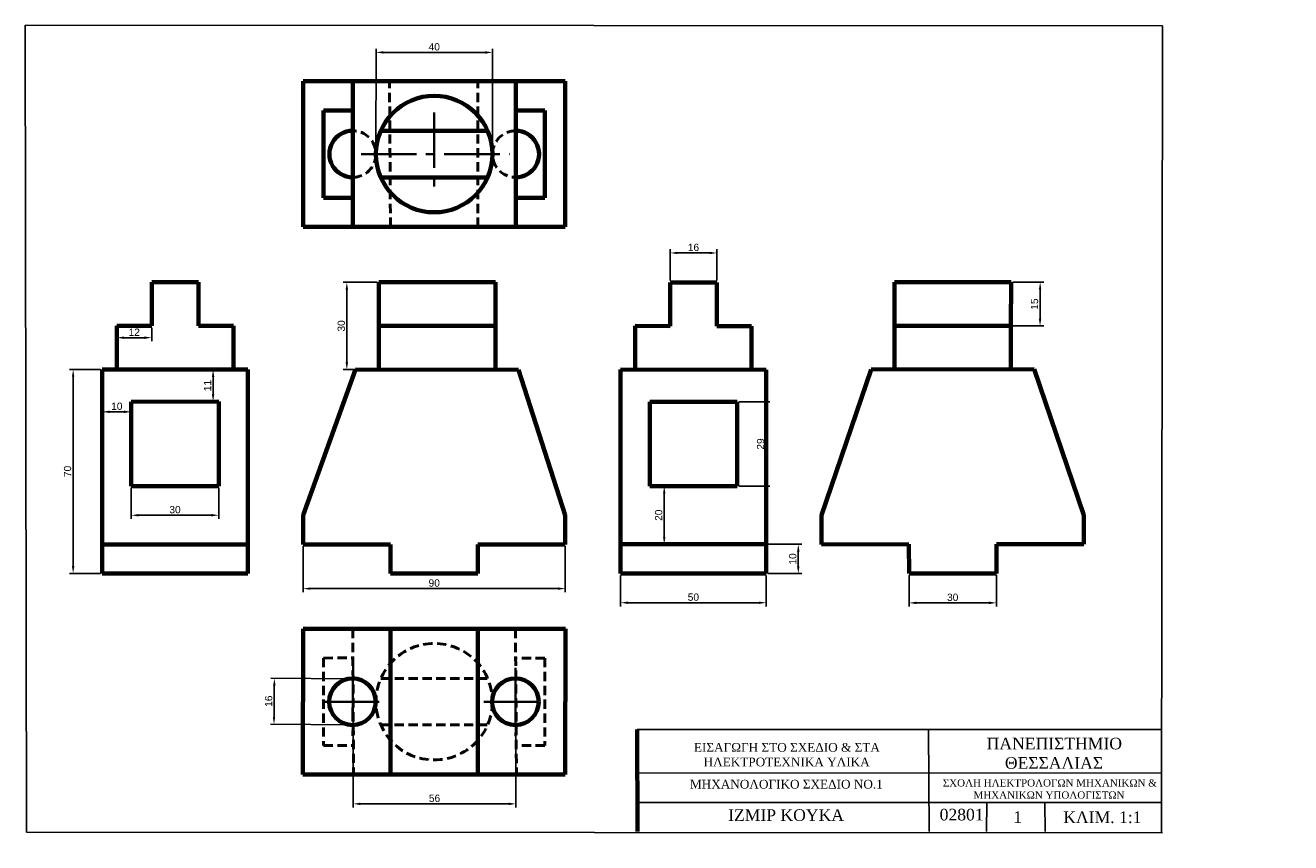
# Model space of a CAD drawing. Header units: millimetres. Extents: x 20 to 454, y 7 to 287.
import ezdxf

# ---------------------------------------------------------------- set-up
doc = ezdxf.new("R2010")
doc.units = ezdxf.units.MM
doc.linetypes.add('CENTER2', pattern=[28.575, 19.05, -3.175, 3.175, -3.175])
doc.linetypes.add('HIDDEN2', pattern=[4.7625, 3.175, -1.5875])
for name, color, linetype, lineweight in [('keimeno diastasiologhshs', 2, 'Continuous', 35), ('lepth axonikh', 3, 'CENTER2', 35), ('lepth diakekomenh', 1, 'HIDDEN2', 50), ('paxia sunexhs', 7, 'Continuous', 70)]:
    doc.layers.add(name, color=color, linetype=linetype, lineweight=lineweight)
doc.styles.get("Standard").update_dxf_attribs({"font": 'arial.ttf'})
doc.dimstyles.new('ISO-25', dxfattribs={"dimtxt": 2.5, "dimasz": 2.5, "dimexe": 1.25, "dimexo": 0.625, "dimtad": 1, "dimtxsty": 'Standard', "dimcen": 2.5, "dimadec": 0, "dimazin": 0, "dimtfac": 1, "dimtmove": 0, "dimatfit": 3, "dimfxl": 1, "dimarcsym": 0})

# ---------------------------------------------------------------- blocks, each defined once
blk = doc.blocks.new('*D1')
at = {"layer": 'Defpoints', "color": 0, "linetype": 'Continuous', "lineweight": 35, "transparency": 16777216}
for p in [(323.01, 99.06), (353.01, 99.05), (353.01, 88.93)]:
    blk.add_point(p, dxfattribs=at)
at = {"layer": 'keimeno diastasiologhshs', "color": 0, "linetype": 'Continuous', "lineweight": -2, "transparency": 16777216}
for p, q in [((323.01, 98.43), (323.01, 87.68)), ((353.01, 98.43), (353.01, 87.68)), ((325.51, 88.93), (350.51, 88.93))]:
    blk.add_line(p, q, dxfattribs=at)
at = {"layer": 'keimeno diastasiologhshs', "color": 0, "linetype": 'Continuous', "lineweight": 35, "transparency": 16777216}
for points in [[(325.51, 89.35), (325.51, 88.51), (323.01, 88.93)], [(350.51, 89.35), (350.51, 88.51), (353.01, 88.93)]]:
    blk.add_solid(points, dxfattribs=at)
at = {"layer": 'keimeno diastasiologhshs', "color": 0, "linetype": 'Continuous', "lineweight": 35, "transparency": 16777216, "insert": (338.01, 90.83), "char_height": 2.5, "attachment_point": 5}
blk.add_mtext('30', dxfattribs=at)
blk = doc.blocks.new('*D2')
at = {"layer": 'Defpoints', "color": 0, "linetype": 'Continuous', "lineweight": 35, "transparency": 16777216}
for p in [(115, 109), (204.99, 109.01), (204.99, 93.83)]:
    blk.add_point(p, dxfattribs=at)
at = {"layer": 'keimeno diastasiologhshs', "color": 0, "linetype": 'Continuous', "lineweight": -2, "transparency": 16777216}
for p, q in [((115, 108.38), (115, 92.57)), ((204.99, 108.39), (204.99, 92.58)), ((117.5, 93.82), (202.49, 93.83))]:
    blk.add_line(p, q, dxfattribs=at)
at = {"layer": 'keimeno diastasiologhshs', "color": 0, "linetype": 'Continuous', "lineweight": 35, "transparency": 16777216}
for points in [[(117.5, 94.24), (117.5, 93.4), (115, 93.82)], [(202.49, 94.25), (202.49, 93.41), (204.99, 93.83)]]:
    blk.add_solid(points, dxfattribs=at)
at = {"layer": 'keimeno diastasiologhshs', "color": 0, "linetype": 'Continuous', "lineweight": 35, "transparency": 16777216, "insert": (160, 95.73), "char_height": 2.5, "attachment_point": 5, "rotation": 0.0065}
blk.add_mtext('90', dxfattribs=at)
blk = doc.blocks.new('*D3')
at = {"layer": 'Defpoints', "color": 0, "linetype": 'Continuous', "lineweight": 35, "transparency": 16777216}
for p in [(224, 99), (273.96, 98.98), (273.96, 88.97)]:
    blk.add_point(p, dxfattribs=at)
at = {"layer": 'keimeno diastasiologhshs', "color": 0, "linetype": 'Continuous', "lineweight": -2, "transparency": 16777216}
for p, q in [((224, 98.38), (224, 87.73)), ((273.96, 98.36), (273.96, 87.72)), ((226.5, 88.98), (271.46, 88.97))]:
    blk.add_line(p, q, dxfattribs=at)
at = {"layer": 'keimeno diastasiologhshs', "color": 0, "linetype": 'Continuous', "lineweight": 35, "transparency": 16777216}
for points in [[(226.5, 89.4), (226.5, 88.57), (224, 88.98)], [(271.46, 89.38), (271.46, 88.55), (273.96, 88.97)]]:
    blk.add_solid(points, dxfattribs=at)
at = {"layer": 'keimeno diastasiologhshs', "color": 0, "linetype": 'Continuous', "lineweight": 35, "transparency": 16777216, "insert": (248.98, 90.88), "char_height": 2.5, "attachment_point": 5, "rotation": 359.9799}
blk.add_mtext('50', dxfattribs=at)
blk = doc.blocks.new('*D4')
at = {"layer": 'Defpoints', "color": 0, "linetype": 'Continuous', "lineweight": 35, "transparency": 16777216}
for p in [(36.03, 169.05), (46.05, 169.05), (46.04, 99.05)]:
    blk.add_point(p, dxfattribs=at)
at = {"layer": 'keimeno diastasiologhshs', "color": 0, "linetype": 'Continuous', "lineweight": -2, "transparency": 16777216}
for p, q in [((45.42, 169.05), (34.78, 169.05)), ((36.02, 101.55), (36.03, 166.55)), ((45.41, 99.05), (34.77, 99.05))]:
    blk.add_line(p, q, dxfattribs=at)
at = {"layer": 'keimeno diastasiologhshs', "color": 0, "linetype": 'Continuous', "lineweight": 35, "transparency": 16777216}
for points in [[(35.61, 166.55), (36.44, 166.55), (36.03, 169.05)], [(35.6, 101.55), (36.44, 101.55), (36.02, 99.05)]]:
    blk.add_solid(points, dxfattribs=at)
at = {"layer": 'keimeno diastasiologhshs', "color": 0, "linetype": 'Continuous', "lineweight": 35, "transparency": 16777216, "insert": (34.12, 134.05), "char_height": 2.5, "attachment_point": 5, "rotation": 89.9948}
blk.add_mtext('70', dxfattribs=at)
blk = doc.blocks.new('*D5')
at = {"layer": 'Defpoints', "color": 0, "linetype": 'Continuous', "lineweight": 35, "transparency": 16777216}
for p in [(56, 129), (86, 129.01), (86, 119.02)]:
    blk.add_point(p, dxfattribs=at)
at = {"layer": 'keimeno diastasiologhshs', "color": 0, "linetype": 'Continuous', "lineweight": -2, "transparency": 16777216}
for p, q in [((56, 128.38), (56, 117.76)), ((86, 128.39), (86, 117.77)), ((58.5, 119.01), (83.5, 119.02))]:
    blk.add_line(p, q, dxfattribs=at)
at = {"layer": 'keimeno diastasiologhshs', "color": 0, "linetype": 'Continuous', "lineweight": 35, "transparency": 16777216}
for points in [[(58.5, 119.42), (58.5, 118.59), (56, 119.01)], [(83.5, 119.44), (83.5, 118.6), (86, 119.02)]]:
    blk.add_solid(points, dxfattribs=at)
at = {"layer": 'keimeno diastasiologhshs', "color": 0, "linetype": 'Continuous', "lineweight": 35, "transparency": 16777216, "insert": (71, 120.92), "char_height": 2.5, "attachment_point": 5, "rotation": 0.0259}
blk.add_mtext('30', dxfattribs=at)
blk = doc.blocks.new('*D6')
at = {"layer": 'Defpoints', "color": 0, "linetype": 'Continuous', "lineweight": 35, "transparency": 16777216}
for p in [(264.02, 157.97), (264.04, 128.97), (273.96, 128.97)]:
    blk.add_point(p, dxfattribs=at)
at = {"layer": 'keimeno diastasiologhshs', "color": 0, "linetype": 'Continuous', "lineweight": -2, "transparency": 16777216}
for p, q in [((264.65, 157.97), (275.21, 157.97)), ((273.96, 155.47), (273.96, 131.47)), ((264.66, 128.97), (275.21, 128.97))]:
    blk.add_line(p, q, dxfattribs=at)
at = {"layer": 'keimeno diastasiologhshs', "color": 0, "linetype": 'Continuous', "lineweight": 35, "transparency": 16777216}
for points in [[(273.55, 155.47), (274.38, 155.47), (273.96, 157.97)], [(273.55, 131.47), (274.38, 131.47), (273.96, 128.97)]]:
    blk.add_solid(points, dxfattribs=at)
at = {"layer": 'keimeno diastasiologhshs', "color": 0, "linetype": 'Continuous', "lineweight": 35, "transparency": 16777216, "insert": (272.06, 143.47), "char_height": 2.5, "attachment_point": 5, "rotation": 90}
blk.add_mtext('29', dxfattribs=at)
blk = doc.blocks.new('*D7')
at = {"layer": 'Defpoints', "color": 0, "linetype": 'Continuous', "lineweight": 35, "transparency": 16777216}
for p in [(234.04, 129), (234.04, 109.03), (238.97, 109.03)]:
    blk.add_point(p, dxfattribs=at)
at = {"layer": 'keimeno diastasiologhshs', "color": 0, "linetype": 'Continuous', "lineweight": -2, "transparency": 16777216}
for p, q in [((234.66, 129), (240.22, 129)), ((238.97, 126.5), (238.97, 111.53)), ((234.66, 109.03), (240.22, 109.03))]:
    blk.add_line(p, q, dxfattribs=at)
at = {"layer": 'keimeno diastasiologhshs', "color": 0, "linetype": 'Continuous', "lineweight": 35, "transparency": 16777216}
for points in [[(238.56, 126.5), (239.39, 126.5), (238.97, 129)], [(238.56, 111.53), (239.39, 111.53), (238.97, 109.03)]]:
    blk.add_solid(points, dxfattribs=at)
at = {"layer": 'keimeno diastasiologhshs', "color": 0, "linetype": 'Continuous', "lineweight": 35, "transparency": 16777216, "insert": (237.07, 119.02), "char_height": 2.5, "attachment_point": 5, "rotation": 90}
blk.add_mtext('20', dxfattribs=at)
blk = doc.blocks.new('*D8')
at = {"layer": 'Defpoints', "color": 0, "linetype": 'Continuous', "lineweight": 35, "transparency": 16777216}
for p in [(46.05, 158), (56, 158), (46.05, 154.51)]:
    blk.add_point(p, dxfattribs=at)
at = {"layer": 'keimeno diastasiologhshs', "color": 0, "linetype": 'Continuous', "lineweight": -2, "transparency": 16777216}
for p, q in [((46.05, 157.38), (46.05, 153.26)), ((56, 157.38), (56, 153.26)), ((53.5, 154.51), (48.55, 154.51))]:
    blk.add_line(p, q, dxfattribs=at)
at = {"layer": 'keimeno diastasiologhshs', "color": 0, "linetype": 'Continuous', "lineweight": 35, "transparency": 16777216}
for points in [[(48.55, 154.93), (48.55, 154.1), (46.05, 154.51)], [(53.5, 154.93), (53.5, 154.1), (56, 154.51)]]:
    blk.add_solid(points, dxfattribs=at)
at = {"layer": 'keimeno diastasiologhshs', "color": 0, "linetype": 'Continuous', "lineweight": 35, "transparency": 16777216, "insert": (51.02, 156.42), "char_height": 2.5, "attachment_point": 5}
blk.add_mtext('10', dxfattribs=at)
blk = doc.blocks.new('*D9')
at = {"layer": 'Defpoints', "color": 0, "linetype": 'Continuous', "lineweight": 35, "transparency": 16777216}
for p in [(273.96, 109.03), (273.96, 98.98), (285, 98.98)]:
    blk.add_point(p, dxfattribs=at)
at = {"layer": 'keimeno diastasiologhshs', "color": 0, "linetype": 'Continuous', "lineweight": -2, "transparency": 16777216}
for p, q in [((274.59, 109.03), (286.25, 109.03)), ((285, 106.53), (285, 101.48)), ((274.59, 98.98), (286.25, 98.98))]:
    blk.add_line(p, q, dxfattribs=at)
at = {"layer": 'keimeno diastasiologhshs', "color": 0, "linetype": 'Continuous', "lineweight": 35, "transparency": 16777216}
for points in [[(284.58, 106.53), (285.42, 106.53), (285, 109.03)], [(284.58, 101.48), (285.42, 101.48), (285, 98.98)]]:
    blk.add_solid(points, dxfattribs=at)
at = {"layer": 'keimeno diastasiologhshs', "color": 0, "linetype": 'Continuous', "lineweight": 35, "transparency": 16777216, "insert": (283.1, 104), "char_height": 2.5, "attachment_point": 5, "rotation": 89.9963}
blk.add_mtext('10', dxfattribs=at)
blk = doc.blocks.new('*D10')
at = {"layer": 'Defpoints', "color": 0, "linetype": 'Continuous', "lineweight": 35, "transparency": 16777216}
for p in [(84.08, 169.01), (86.02, 169.01), (86.01, 158.01)]:
    blk.add_point(p, dxfattribs=at)
at = {"layer": 'keimeno diastasiologhshs', "color": 0, "linetype": 'Continuous', "lineweight": -2, "transparency": 16777216}
for p, q in [((85.39, 169.01), (82.83, 169.01)), ((84.07, 160.51), (84.07, 166.51)), ((85.39, 158.01), (82.82, 158.01))]:
    blk.add_line(p, q, dxfattribs=at)
at = {"layer": 'keimeno diastasiologhshs', "color": 0, "linetype": 'Continuous', "lineweight": 35, "transparency": 16777216}
for points in [[(83.66, 166.51), (84.49, 166.51), (84.08, 169.01)], [(83.66, 160.51), (84.49, 160.51), (84.07, 158.01)]]:
    blk.add_solid(points, dxfattribs=at)
at = {"layer": 'keimeno diastasiologhshs', "color": 0, "linetype": 'Continuous', "lineweight": 35, "transparency": 16777216, "insert": (82.19, 163.51), "char_height": 2.5, "attachment_point": 5, "rotation": 89.9767}
blk.add_mtext('11', dxfattribs=at)
blk = doc.blocks.new('*D11')
at = {"layer": 'Defpoints', "color": 0, "linetype": 'Continuous', "lineweight": 35, "transparency": 16777216}
for p in [(141, 199), (129.99, 169), (140.99, 169)]:
    blk.add_point(p, dxfattribs=at)
at = {"layer": 'keimeno diastasiologhshs', "color": 0, "linetype": 'Continuous', "lineweight": -2, "transparency": 16777216}
for p, q in [((140.38, 199), (128.74, 199)), ((129.99, 196.5), (129.99, 171.5)), ((140.36, 169), (128.74, 169))]:
    blk.add_line(p, q, dxfattribs=at)
at = {"layer": 'keimeno diastasiologhshs', "color": 0, "linetype": 'Continuous', "lineweight": 35, "transparency": 16777216}
for points in [[(129.58, 196.5), (130.41, 196.5), (129.99, 199)], [(129.58, 171.5), (130.41, 171.5), (129.99, 169)]]:
    blk.add_solid(points, dxfattribs=at)
at = {"layer": 'keimeno diastasiologhshs', "color": 0, "linetype": 'Continuous', "lineweight": 35, "transparency": 16777216, "insert": (128.09, 184), "char_height": 2.5, "attachment_point": 5, "rotation": 90}
blk.add_mtext('30', dxfattribs=at)
blk = doc.blocks.new('*D12')
at = {"layer": 'Defpoints', "color": 0, "linetype": 'Continuous', "lineweight": 35, "transparency": 16777216}
for p in [(358.04, 199.03), (358.02, 184), (368.01, 183.98)]:
    blk.add_point(p, dxfattribs=at)
at = {"layer": 'keimeno diastasiologhshs', "color": 0, "linetype": 'Continuous', "lineweight": -2, "transparency": 16777216}
for p, q in [((358.67, 199.03), (369.28, 199.02)), ((368.03, 196.52), (368.01, 186.48)), ((358.65, 184), (369.26, 183.98))]:
    blk.add_line(p, q, dxfattribs=at)
at = {"layer": 'keimeno diastasiologhshs', "color": 0, "linetype": 'Continuous', "lineweight": 35, "transparency": 16777216}
for points in [[(367.61, 196.52), (368.44, 196.52), (368.03, 199.02)], [(367.59, 186.48), (368.43, 186.48), (368.01, 183.98)]]:
    blk.add_solid(points, dxfattribs=at)
at = {"layer": 'keimeno diastasiologhshs', "color": 0, "linetype": 'Continuous', "lineweight": 35, "transparency": 16777216, "insert": (366.12, 191.5), "char_height": 2.5, "attachment_point": 5, "rotation": 89.9217}
blk.add_mtext('15', dxfattribs=at)
blk = doc.blocks.new('*D13')
at = {"layer": 'Defpoints', "color": 0, "linetype": 'Continuous', "lineweight": 35, "transparency": 16777216}
for p in [(180.01, 277.89), (140, 243), (180, 242.99)]:
    blk.add_point(p, dxfattribs=at)
at = {"layer": 'keimeno diastasiologhshs', "color": 0, "linetype": 'Continuous', "lineweight": -2, "transparency": 16777216}
for p, q in [((140, 243.62), (140.01, 279.15)), ((180, 243.61), (180.01, 279.14)), ((142.51, 277.9), (177.51, 277.89))]:
    blk.add_line(p, q, dxfattribs=at)
at = {"layer": 'keimeno diastasiologhshs', "color": 0, "linetype": 'Continuous', "lineweight": 35, "transparency": 16777216}
for points in [[(142.51, 278.32), (142.51, 277.48), (140.01, 277.9)], [(177.51, 278.31), (177.51, 277.47), (180.01, 277.89)]]:
    blk.add_solid(points, dxfattribs=at)
at = {"layer": 'keimeno diastasiologhshs', "color": 0, "linetype": 'Continuous', "lineweight": 35, "transparency": 16777216, "insert": (160.01, 279.8), "char_height": 2.5, "attachment_point": 5, "rotation": 359.9819}
blk.add_mtext('40', dxfattribs=at)
blk = doc.blocks.new('*D14')
at = {"layer": 'Defpoints', "color": 0, "linetype": 'Continuous', "lineweight": 35, "transparency": 16777216}
for p in [(132.12, 62.8), (104.98, 47.26), (131.97, 47)]:
    blk.add_point(p, dxfattribs=at)
at = {"layer": 'keimeno diastasiologhshs', "color": 0, "linetype": 'Continuous', "lineweight": -2, "transparency": 16777216}
for p, q in [((131.5, 62.8), (103.88, 63.07)), ((105.1, 60.56), (105, 49.76)), ((131.34, 47.01), (103.73, 47.27))]:
    blk.add_line(p, q, dxfattribs=at)
at = {"layer": 'keimeno diastasiologhshs', "color": 0, "linetype": 'Continuous', "lineweight": 35, "transparency": 16777216}
for points in [[(104.69, 60.56), (105.52, 60.55), (105.13, 63.06)], [(104.58, 49.76), (105.42, 49.76), (104.98, 47.26)]]:
    blk.add_solid(points, dxfattribs=at)
at = {"layer": 'keimeno diastasiologhshs', "color": 0, "linetype": 'Continuous', "lineweight": 35, "transparency": 16777216, "insert": (103.15, 55.18), "char_height": 2.5, "attachment_point": 5, "rotation": 89.4475}
blk.add_mtext('16', dxfattribs=at)
blk = doc.blocks.new('*D15')
at = {"layer": 'Defpoints', "color": 0, "linetype": 'Continuous', "lineweight": 35, "transparency": 16777216}
for p in [(257.02, 209.05), (241.01, 198.95), (257.01, 198.95)]:
    blk.add_point(p, dxfattribs=at)
at = {"layer": 'keimeno diastasiologhshs', "color": 0, "linetype": 'Continuous', "lineweight": -2, "transparency": 16777216}
for p, q in [((241.01, 199.58), (241.02, 210.31)), ((243.52, 209.05), (254.52, 209.05)), ((257.01, 199.57), (257.02, 210.3))]:
    blk.add_line(p, q, dxfattribs=at)
at = {"layer": 'keimeno diastasiologhshs', "color": 0, "linetype": 'Continuous', "lineweight": 35, "transparency": 16777216}
for points in [[(243.52, 209.47), (243.52, 208.64), (241.02, 209.06)], [(254.52, 209.47), (254.52, 208.63), (257.02, 209.05)]]:
    blk.add_solid(points, dxfattribs=at)
at = {"layer": 'keimeno diastasiologhshs', "color": 0, "linetype": 'Continuous', "lineweight": 35, "transparency": 16777216, "insert": (249.02, 210.95), "char_height": 2.5, "attachment_point": 5, "rotation": 359.9711}
blk.add_mtext('16', dxfattribs=at)
blk = doc.blocks.new('*D16')
at = {"layer": 'Defpoints', "color": 0, "linetype": 'Continuous', "lineweight": 35, "transparency": 16777216}
for p in [(51.02, 184), (63.02, 184), (51.02, 179.97)]:
    blk.add_point(p, dxfattribs=at)
at = {"layer": 'keimeno diastasiologhshs', "color": 0, "linetype": 'Continuous', "lineweight": -2, "transparency": 16777216}
for p, q in [((51.02, 183.37), (51.02, 178.72)), ((63.02, 183.37), (63.02, 178.72)), ((60.52, 179.97), (53.52, 179.97))]:
    blk.add_line(p, q, dxfattribs=at)
at = {"layer": 'keimeno diastasiologhshs', "color": 0, "linetype": 'Continuous', "lineweight": 35, "transparency": 16777216}
for points in [[(53.52, 180.38), (53.52, 179.55), (51.02, 179.97)], [(60.52, 180.38), (60.52, 179.55), (63.02, 179.97)]]:
    blk.add_solid(points, dxfattribs=at)
at = {"layer": 'keimeno diastasiologhshs', "color": 0, "linetype": 'Continuous', "lineweight": 35, "transparency": 16777216, "insert": (57.02, 181.85), "char_height": 2.5, "attachment_point": 5, "rotation": 359.9842}
blk.add_mtext('12', dxfattribs=at)
blk = doc.blocks.new('*D17')
at = {"layer": 'Defpoints', "color": 0, "linetype": 'Continuous', "lineweight": 35, "transparency": 16777216}
for p in [(132.17, 55), (188.06, 55), (188.06, 19.93)]:
    blk.add_point(p, dxfattribs=at)
at = {"layer": 'keimeno diastasiologhshs', "color": 0, "linetype": 'Continuous', "lineweight": -2, "transparency": 16777216}
for p, q in [((132.17, 54.38), (132.17, 18.68)), ((188.06, 54.38), (188.06, 18.68)), ((134.67, 19.93), (185.56, 19.93))]:
    blk.add_line(p, q, dxfattribs=at)
at = {"layer": 'keimeno diastasiologhshs', "color": 0, "linetype": 'Continuous', "lineweight": 35, "transparency": 16777216}
for points in [[(134.67, 20.35), (134.67, 19.51), (132.17, 19.93)], [(185.56, 20.35), (185.56, 19.51), (188.06, 19.93)]]:
    blk.add_solid(points, dxfattribs=at)
at = {"layer": 'keimeno diastasiologhshs', "color": 0, "linetype": 'Continuous', "lineweight": 35, "transparency": 16777216, "insert": (160.11, 21.83), "char_height": 2.5, "attachment_point": 5}
blk.add_mtext('56', dxfattribs=at)

msp = doc.modelspace()

# ---------------------------------------------------------------- linework, layer by layer
for p, q in [((20, 10.202), (19.602, 287.202)), ((19.602, 287.202), (410, 287)), ((410, 287), (409.708, 10)), ((229.7, 45.44), (409.7, 45.439)), ((329.7, 45.44), (329.891, 10.441)), ((229.7, 30.44), (409.7, 30.554)), ((229.7, 20.44), (409.7, 20.426)), ((349.7, 20.44), (349.624, 10.441)), ((369.7, 20.44), (369.752, 10.441)), ((410, 10), (20, 10.202))]:
    msp.add_line(p, q)
at = {"lineweight": 70}
msp.add_line((229.7, 45.44), (229.741, 10.44), dxfattribs=at)
at = {"layer": 'lepth axonikh', "linetype": 'CENTER2', "lineweight": 35}
for p, q in [((160, 257.314), (160, 229.105)), ((134.893, 243), (185.865, 242.991)), ((132.166, 67.333), (131.933, 43.23)), ((187.862, 66.579), (187.862, 43.141)), ((122, 55), (142.737, 55)), ((177.056, 55), (198, 55))]:
    msp.add_line(p, q, dxfattribs=at)
at = {"layer": 'lepth diakekomenh', "linetype": 'HIDDEN2', "lineweight": 50}
for p, q in [((144.982, 218), (144.643, 268)), ((174.957, 218), (174.977, 268)), ((132.025, 79.998), (132.306, 29.999)), ((187.896, 79.993), (188.231, 29.994)), ((122, 70), (132.081, 70.03)), ((122, 70), (122, 40)), ((198, 70), (187.963, 69.952)), ((198, 70), (198, 40)), ((141.67, 63), (178.33, 63)), ((141.653, 47.039), (178.347, 47.039)), ((122, 40), (132.25, 39.992)), ((198, 40), (188.231, 39.937))]:
    msp.add_line(p, q, dxfattribs=at)
msp.add_circle((160, 55), 20, dxfattribs=at)
for centre, start, end in [((132, 242.996), 270.05832, 89.93803), ((188, 242.991), 90, 269.8694)]:
    msp.add_arc(centre, 8, start, end, dxfattribs=at)
at = {"layer": 'paxia sunexhs', "linetype": 'Continuous', "lineweight": 70}
for p, q in [((115, 268), (115.001, 218)), ((204.998, 268), (115, 268)), ((132, 268), (132.025, 218)), ((188, 268), (187.972, 218)), ((205.001, 218), (204.998, 268)), ((122, 258), (122.034, 228)), ((122, 258), (132.005, 258)), ((187.994, 258), (197.994, 258.012)), ((197.994, 258.012), (198.004, 228.012)), ((141.67, 251), (178.316, 251.034)), ((141.671, 234.997), (178.301, 234.932)), ((122.034, 228), (132.02, 228)), ((198.004, 228.012), (187.978, 228)), ((115.001, 218), (205.001, 218)), ((63.02, 183.997), (63.039, 198.997)), ((63.039, 198.997), (79.039, 198.997)), ((79.039, 198.997), (79.065, 183.997)), ((141, 199), (140.989, 184)), ((180.989, 198.983), (141, 199)), ((180.989, 183.983), (180.989, 198.983)), ((240.99, 183.954), (241.013, 198.954)), ((241.013, 198.954), (257.013, 198.946)), ((257.013, 198.946), (256.973, 183.946)), ((318.021, 184), (318.041, 199)), ((318.041, 199), (358.041, 199.033)), ((358.041, 199.033), (358.021, 183.997)), ((51, 169), (51.02, 184)), ((51.02, 184), (63.02, 183.997)), ((79.065, 183.997), (91.065, 183.998)), ((91.065, 183.998), (91.042, 168.998)), ((140.989, 184), (180.989, 183.983)), ((140.989, 184), (140.989, 169)), ((180.989, 168.947), (180.989, 183.983)), ((229, 169), (228.99, 184)), ((228.99, 184), (240.99, 183.954)), ((256.973, 183.946), (268.973, 183.932)), ((268.973, 183.932), (268.964, 168.932)), ((318, 169), (318.021, 184)), ((318.021, 184), (358.021, 183.997)), ((358.021, 183.997), (358, 168.997)), ((46.046, 169.047), (46.04, 99.047)), ((96.046, 169), (46.046, 169.047)), ((96, 99), (96.046, 169)), ((132.989, 169.011), (114.977, 119)), ((132.989, 169.011), (188.989, 168.936)), ((205.011, 119.01), (188.989, 168.936)), ((224, 99), (223.965, 169)), ((223.965, 169), (273.965, 168.982)), ((273.965, 168.982), (273.961, 98.982)), ((310, 169), (293, 119)), ((310, 169), (366, 169.136)), ((366, 169.136), (383.009, 119.048)), ((56, 158), (55.999, 129)), ((86.011, 158.014), (56, 158)), ((85.999, 129.014), (86.011, 158.014)), ((234, 158), (234.04, 129)), ((264.025, 157.973), (234, 158)), ((264.04, 128.973), (264.025, 157.973)), ((55.999, 129), (85.999, 129.014)), ((234.04, 129), (264.04, 128.973)), ((115, 109), (114.977, 119)), ((204.993, 109.01), (205.011, 119.01)), ((293, 109), (293, 119)), ((383.017, 109.048), (383.009, 119.048)), ((96.007, 109), (46.007, 109.019)), ((115, 109), (145, 109)), ((145, 109), (144.982, 99)), ((174.982, 98.97), (174.993, 108.97)), ((174.993, 108.97), (204.993, 109.01)), ((223.995, 109.036), (273.995, 109.028)), ((293, 109), (323, 109.059)), ((323, 109.059), (323.011, 99.059)), ((353.011, 99.051), (353.017, 109.051)), ((353.017, 109.051), (383.017, 109.048)), ((46.04, 99.047), (96, 99.047)), ((144.982, 99), (174.982, 98.97)), ((273.961, 98.982), (224, 99)), ((323.011, 99.059), (353.011, 99.051)), ((115, 80), (114.935, 30)), ((205.037, 79.992), (115, 80)), ((144.982, 79.997), (144.936, 29.997)), ((174.982, 79.995), (174.991, 29.995)), ((204.935, 29.992), (205.037, 79.992)), ((114.935, 30), (204.935, 29.992))]:
    msp.add_line(p, q, dxfattribs=at)
for centre, radius in [((160, 243), 20), ((131.933, 55), 8), ((187.862, 55), 8)]:
    msp.add_circle(centre, radius, dxfattribs=at)
for centre, start, end in [((132, 242.996), 89.93803, 270.05832), ((188, 242.991), 269.8694, 90)]:
    msp.add_arc(centre, 8, start, end, dxfattribs=at)

# ---------------------------------------------------------------- texts
at = {"attachment_point": 1}
for s, width, heights, insert, char_height in [('\\pi14.78774;{\\fTimes New Roman|b0|i0|c161|p18;ΕΙΣΑΓΩΓΗ ΣΤΟ ΣΧΕΔΙΟ & ΣΤΑ\\P\\pi18.11001;ΗΛΕΚΤΡΟΤΕΧΝΙΚΑ ΥΛΙΚΑ}', 91.85305, [14.79], (234.373, 40.818), 3), ('\\pi17.0442,t201.0442;{\\fTimes New Roman|b0|i0|c161|p18;ΠΑΝΕΠΙΣΤΗΜΙΟ \\P\\pi23.29511,t207.29511;ΘΕΣΣΑΛΙΑΣ}', 79.1843, [13.65], (332.626, 42.634), 4), ('\\pi13.60185;{\\fTimes New Roman|b0|i0|c161|p18;ΜΗΧΑΝΟΛΟΓΙΚΟ ΣΧΕΔΙΟ ΝΟ.1}', 91.30897, [0], (234.201, 28.183), 3), ('\\pi2.53899;{\\fTimes New Roman|b0|i0|c161|p18;ΣΧΟΛΗ ΗΛΕΚΤΡΟΛΟΓΩΝ ΜΗΧΑΝΙΚΩΝ &\\P\\pi13.08423;ΜΗΧΑΝΙΚΩΝ ΥΠΟΛΟΓΙΣΤΩΝ}', 76.74344, [0], (332.071, 28.379), 2.5), ('\\pi28.09429;{\\fTimes New Roman|b0|i0|c161|p18;ΙΖΜΙΡ ΚΟΥΚΑ}', 94.8562, [0], (232.821, 18.074), 4), ('\\pi2.97843;{\\fTimes New Roman|b0|i0|c0|p18;02801}', 19.78816, [0], (330.549, 18.234), 4), ('\\pi9.25605;{\\fTimes New Roman|b0|i0|c0|p18;1}', 20.05212, [0], (349.557, 17.389), 4), ('\\pi5.94631;{\\fTimes New Roman|b0|i0|c161|p18;ΚΛΙΜ. 1\\fTimes New Roman|b0|i0|c0|p18;:1}', 37.34035, [0], (370.011, 17.34), 4)]:
    msp.add_mtext_dynamic_manual_height_columns(s, width=width, gutter_width=12.5, heights=heights, dxfattribs=dict(at, insert=insert, char_height=char_height))

# ---------------------------------------------------------------- dimensions: what is measured, and where the dimension line sits
at = {"layer": 'keimeno diastasiologhshs', "linetype": 'Continuous', "lineweight": 35}
for p1, p2, distance, picture, middle in [((140, 243), (180, 242.987), 34.902, '*D13', (160.012, 279.797)), ((241.013, 198.954), (257.013, 198.946), 10.102, '*D15', (249.019, 210.953)), ((63.02, 183.997), (51.02, 184), 4.031, '*D16', (57.019, 181.847)), ((46.04, 99.047), (46.046, 169.047), 10.02, '*D4', (34.122, 134.048)), ((86.011, 158.014), (86.015, 169.009), 1.94, '*D10', (82.193, 163.513)), ((55.999, 129), (85.999, 129.014), -9.993, '*D5', (71.002, 120.916))]:
    dim = msp.add_aligned_dim(p1=p1, p2=p2, distance=distance, dimstyle='ISO-25', dxfattribs=at)
    dim.commit()
    dim.dimension.update_dxf_attribs({"geometry": picture, "text_midpoint": middle})
for base, p1, p2, picture, middle in [((129.993, 169), (141, 199), (140.989, 169), '*D11', (128.09, 184)), ((273.963, 128.973), (264.025, 157.973), (264.04, 128.973), '*D6', (272.061, 143.473))]:
    dim = msp.add_linear_dim(base=base, p1=p1, p2=p2, angle=90, dimstyle='ISO-25', dxfattribs=at)
    dim.commit()
    dim.dimension.update_dxf_attribs({"geometry": picture, "text_midpoint": middle})
for p1, p2, distance, picture, middle in [((358.041, 199.033), (358.021, 183.997), 9.987, '*D12', (366.117, 191.504)), ((115, 109), (204.993, 109.01), -15.179, '*D2', (159.998, 95.727)), ((273.961, 109.028), (273.961, 98.982), 11.04, '*D9', (283.1, 104.005)), ((224, 99), (273.961, 98.982), -10.015, '*D3', (248.978, 90.878)), ((132.122, 62.798), (131.97, 47), -26.996, '*D14', (103.15, 55.178))]:
    dim = msp.add_aligned_dim(p1=p1, p2=p2, distance=distance, dimstyle='ISO-25', override={"dimdec": 0}, dxfattribs=at)
    dim.commit()
    dim.dimension.update_dxf_attribs({"geometry": picture, "text_midpoint": middle})
for base, p1, p2, picture, middle in [((46.045, 154.514), (56, 158), (46.045, 158), '*D8', (51.023, 156.416)), ((188.064, 19.93), (132.166, 55), (188.064, 55), '*D17', (160.115, 21.831))]:
    dim = msp.add_linear_dim(base=base, p1=p1, p2=p2, dimstyle='ISO-25', override={"dimdec": 0}, dxfattribs=at)
    dim.commit()
    dim.dimension.update_dxf_attribs({"geometry": picture, "text_midpoint": middle})
dim = msp.add_linear_dim(base=(238.972, 109.034), p1=(234.04, 129), p2=(234.04, 109.034), angle=90, dimstyle='ISO-25', override={"dimdec": 0}, dxfattribs=at)
dim.commit()
dim.dimension.update_dxf_attribs({"geometry": '*D7', "text_midpoint": (237.071, 119.017)})
dim = msp.add_linear_dim(base=(353.011, 88.93), p1=(323.011, 99.059), p2=(353.011, 99.051), dimstyle='ISO-25', dxfattribs=at)
dim.commit()
dim.dimension.update_dxf_attribs({"geometry": '*D1', "text_midpoint": (338.011, 90.832)})

doc.saveas('drawing.dxf')
